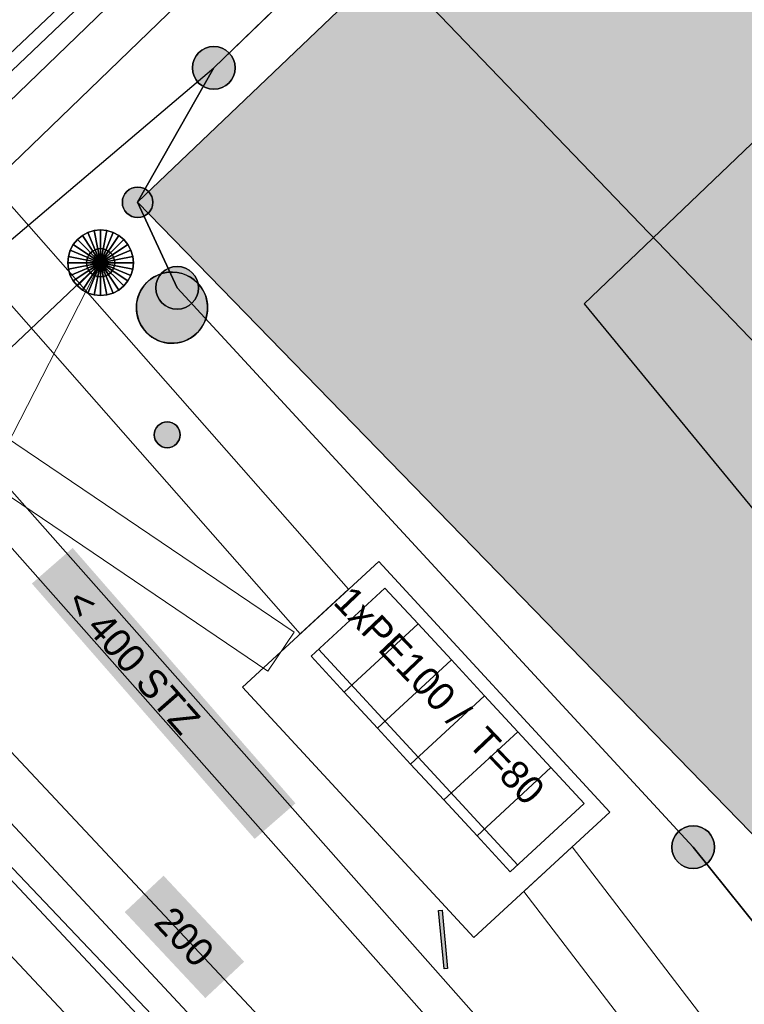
# Model space of a CAD drawing. Header units: metres. Extents: x 2695560 to 2696939, y 1260529 to 1262050.
# Tile 169 of 256: x 2695690.61 to 2695698.31, y 1260961.84 to 1260972.31. Entities that reach past the tile are written whole.
import ezdxf

# ---------------------------------------------------------------- set-up
doc = ezdxf.new("R2010")
doc.units = ezdxf.units.M
doc.linetypes.add('AUSGEZOGEN', pattern=[0])
for name, color, linetype in [('XR$1$AV_Gebäudeflächen (BB)', 7, 'AUSGEZOGEN'), ('XR$1$AV_Grenzpunkte', 7, 'AUSGEZOGEN'), ('XR$1$AV_Linien (BB)', 7, 'AUSGEZOGEN'), ('XR$1$AW_LK_Schachtdeckel', 24, 'AUSGEZOGEN'), ('XR$1$AW_LK_Zwischenpunkt', 24, 'AUSGEZOGEN'), ('XR$1$EW_LK_Knoten', 1, 'AUSGEZOGEN'), ('XR$1$Liegenschaftsgrenzen', 7, 'AUSGEZOGEN'), ('XR$1$PFAV', 255, 'AUSGEZOGEN'), ('XR$1$PFAW', 255, 'AUSGEZOGEN'), ('XR$1$RAEW', 8, 'AUSGEZOGEN'), ('XR$1$RP_Abstandslinie', 7, 'AUSGEZOGEN')]:
    doc.layers.add(name, color=color, linetype=linetype)
for name, color, linetype, lineweight in [('XR$2$ABW-Linie-R-genau', 4, 'AUSGEZOGEN', 18), ('XR$2$ABW-LinieFlaeche-R-genau', 4, 'AUSGEZOGEN', 18), ('XR$2$ABW-Punkt', 6, 'AUSGEZOGEN', 18), ('XR$2$ELE-Flaeche-oberirdisch', 1, 'AUSGEZOGEN', 18), ('XR$2$ELE-LinieAnker_Strebe', 1, 'AUSGEZOGEN', 18), ('XR$2$ELE-LinieFlaeche-genau', 1, 'AUSGEZOGEN', 18), ('XR$2$GAS-Linie-genau', 12, 'AUSGEZOGEN', 18), ('XR$2$KOM-Linie-U-genau', 91, 'AUSGEZOGEN', 18), ('XR$2$KOM-LinieFlaeche-U-genau', 91, 'AUSGEZOGEN', 18), ('XR$2$WAS-Linie-genau', 5, 'AUSGEZOGEN', 18), ('XR$2$WEI-Text', 59, 'AUSGEZOGEN', 18)]:
    doc.layers.add(name, color=color, linetype=linetype, lineweight=lineweight)
doc.styles.add('TXT', font='txt')

# ---------------------------------------------------------------- blocks, each defined once
blk = doc.blocks.new('BAV15')
at = {"layer": 'XR$1$PFAV', "transparency": 33554687}
blk.add_hatch(color=7, dxfattribs=at).paths.add_polyline_path([(0.5, 0), (0.49, 0.101), (0.459, 0.197), (0.41, 0.286), (0.344, 0.362), (0.264, 0.424), (0.174, 0.469), (0.076, 0.494), (-0.025, 0.499), (-0.125, 0.484), (-0.22, 0.449), (-0.306, 0.395), (-0.379, 0.326), (-0.437, 0.243), (-0.477, 0.15), (-0.497, 0.051), (-0.497, -0.051), (-0.477, -0.15), (-0.437, -0.243), (-0.379, -0.326), (-0.306, -0.395), (-0.22, -0.449), (-0.125, -0.484), (-0.025, -0.499), (0.076, -0.494), (0.174, -0.469), (0.264, -0.424), (0.344, -0.362), (0.41, -0.286), (0.459, -0.197), (0.49, -0.101)])
at = {"color": 7, "transparency": 33554687}
for start, end in [(90, 270), (270, 90)]:
    blk.add_arc((0, 0), 0.5, start, end, dxfattribs=at)
at = {"layer": 'XR$1$PFAV', "transparency": 33554687}
blk.add_circle((0, 0), 0.5, dxfattribs=at)
blk = doc.blocks.new('COMPLEXOBJECT_1445')
at = {"layer": 'XR$1$RP_Abstandslinie', "color": 7, "linetype": 'AUSGEZOGEN', "transparency": 33554687}
blk.add_line((5695.64, 10969.48), (5728.98, 10928.9), dxfattribs=at)
blk = doc.blocks.new('BAW2092')
at = {"true_color": 0x000000, "transparency": 33554687}
blk.add_hatch(color=18, dxfattribs=at).paths.add_polyline_path([(-0.03, 0.5), (-0.03, -0.5), (0.03, -0.5), (0.03, 0.5)])
at = {"transparency": 33554687}
blk.add_lwpolyline([(-0.03, 0.5), (0.03, 0.5), (0.03, -0.5), (-0.03, -0.5), (-0.03, 0.5)], close=True, dxfattribs=at)
blk = doc.blocks.new('BAW2088')
at = {"layer": 'XR$1$PFAW', "transparency": 33554687}
blk.add_hatch(color=253, dxfattribs=at).paths.add_polyline_path([(0.51, 0), (0.5, 0.101), (0.47, 0.197), (0.421, 0.286), (0.355, 0.362), (0.275, 0.424), (0.184, 0.469), (0.086, 0.494), (-0.015, 0.499), (-0.115, 0.484), (-0.21, 0.449), (-0.296, 0.395), (-0.369, 0.326), (-0.427, 0.243), (-0.467, 0.15), (-0.487, 0.051), (-0.487, -0.051), (-0.467, -0.15), (-0.427, -0.243), (-0.369, -0.326), (-0.296, -0.395), (-0.21, -0.449), (-0.115, -0.484), (-0.015, -0.499), (0.086, -0.494), (0.184, -0.469), (0.275, -0.424), (0.355, -0.362), (0.421, -0.286), (0.47, -0.197), (0.5, -0.101)])
at = {"transparency": 33554687}
for start, end in [(91.1948, 268.8052), (268.8052, 91.1948)]:
    blk.add_arc((0.01, 0), 0.5, start, end, dxfattribs=at)
at = {"layer": 'XR$1$PFAW', "transparency": 33554687}
blk.add_circle((0.01, 0), 0.5, dxfattribs=at)
blk = doc.blocks.new('BEW957')
at = {"layer": 'XR$1$RAEW', "transparency": 33554687}
blk.add_hatch(color=1, dxfattribs=at).paths.add_polyline_path([(-0.5, 0), (-0.497, -0.051), (-0.49, -0.101), (-0.477, -0.15), (-0.459, -0.197), (-0.437, -0.243), (-0.41, -0.286), (-0.379, -0.326), (-0.344, -0.362), (-0.306, -0.395), (-0.264, -0.424), (-0.22, -0.449), (-0.174, -0.469), (-0.125, -0.484), (-0.076, -0.494), (-0.025, -0.499), (0.025, -0.499), (0.076, -0.494), (0.125, -0.484), (0.174, -0.469), (0.22, -0.449), (0.264, -0.424), (0.306, -0.395), (0.344, -0.362), (0.379, -0.326), (0.41, -0.286), (0.437, -0.243), (0.459, -0.197), (0.477, -0.15), (0.49, -0.101), (0.497, -0.051), (0.5, 0), (0.497, 0.051), (0.49, 0.101), (0.477, 0.15), (0.459, 0.197), (0.437, 0.243), (0.41, 0.286), (0.379, 0.326), (0.344, 0.362), (0.306, 0.395), (0.264, 0.424), (0.22, 0.449), (0.174, 0.469), (0.125, 0.484), (0.076, 0.494), (0.025, 0.499), (-0.025, 0.499), (-0.076, 0.494), (-0.125, 0.484), (-0.174, 0.469), (-0.22, 0.449), (-0.264, 0.424), (-0.306, 0.395), (-0.344, 0.362), (-0.379, 0.326), (-0.41, 0.286), (-0.437, 0.243), (-0.459, 0.197), (-0.477, 0.15), (-0.49, 0.101), (-0.497, 0.051)])
at = {"color": 1, "transparency": 33554687}
for start, end in [(90, 180), (0, 90), (180, 270), (270, 0)]:
    blk.add_arc((0, 0), 0.5, start, end, dxfattribs=at)
at = {"layer": 'XR$1$RAEW', "color": 1, "transparency": 33554687}
blk.add_circle((0, 0), 0.5, dxfattribs=at)
blk = doc.blocks.new('ABW-SCHLAMMSAMMLER_RUND')
at = {"layer": 'XR$2$ABW-Punkt', "linetype": 'AUSGEZOGEN', "lineweight": 13, "transparency": 33554687}
for p, q in [((-70, 75, 2500), (70, 75, 2500)), ((-70, -75, 2500), (70, -75, 2500))]:
    blk.add_line(p, q, dxfattribs=at)
blk.add_polyline3d([(90, 0, 2500), (0, 0, 2500), (-90, 0, 2500)], dxfattribs=at)
at = {"layer": 'XR$2$ABW-Punkt', "linetype": 'AUSGEZOGEN', "lineweight": 25, "transparency": 33554687}
for points in [[(-106, 106, 2500), (0, 0, 2500), (-125, 83, 2500)], [(-106, 106), (0, 0), (-125, 83)], [(-106, 106, 2500), (-106, 106), (-125, 83), (-125, 83, 2500)], [(-83, 125, 2500), (0, 0, 2500), (-106, 106, 2500)], [(-83, 125), (0, 0), (-106, 106)], [(-83, 125, 2500), (-83, 125), (-106, 106), (-106, 106, 2500)], [(-57, 139, 2500), (0, 0, 2500), (-83, 125, 2500)], [(-57, 139), (0, 0), (-83, 125)], [(-57, 139, 2500), (-57, 139), (-83, 125), (-83, 125, 2500)], [(-29, 147, 2500), (0, 0, 2500), (-57, 139, 2500)], [(-29, 147), (0, 0), (-57, 139)], [(-29, 147, 2500), (-29, 147), (-57, 139), (-57, 139, 2500)], [(0, 150, 2500), (0, 0, 2500), (-29, 147, 2500)], [(0, 150), (0, 0), (-29, 147)], [(0, 150, 2500), (0, 150), (-29, 147), (-29, 147, 2500)], [(29, 147, 2500), (0, 0, 2500), (0, 150, 2500)], [(29, 147), (0, 0), (0, 150)], [(29, 147, 2500), (29, 147), (0, 150), (0, 150, 2500)], [(57, 139, 2500), (0, 0, 2500), (29, 147, 2500)], [(57, 139), (0, 0), (29, 147)], [(83, 125, 2500), (0, 0, 2500), (57, 139, 2500)], [(83, 125), (0, 0), (57, 139)], [(106, 106, 2500), (0, 0, 2500), (83, 125, 2500)], [(106, 106), (0, 0), (83, 125)], [(125, 83, 2500), (0, 0, 2500), (106, 106, 2500)], [(125, 83), (0, 0), (106, 106)], [(57, 139, 2500), (57, 139), (29, 147), (29, 147, 2500)], [(83, 125, 2500), (83, 125), (57, 139), (57, 139, 2500)], [(106, 106, 2500), (106, 106), (83, 125), (83, 125, 2500)], [(125, 83, 2500), (125, 83), (106, 106), (106, 106, 2500)], [(-147, 29, 2500), (0, 0, 2500), (-150, 0, 2500)], [(-147, 29), (0, 0), (-150, 0)], [(-147, 29, 2500), (-147, 29), (-150, 0), (-150, 0, 2500)], [(-150, 0, 2500), (0, 0, 2500), (-147, -29, 2500)], [(-150, 0), (0, 0), (-147, -29)], [(-139, 57, 2500), (0, 0, 2500), (-147, 29, 2500)], [(-139, 57), (0, 0), (-147, 29)], [(-139, 57, 2500), (-139, 57), (-147, 29), (-147, 29, 2500)], [(-147, -29, 2500), (0, 0, 2500), (-139, -57, 2500)], [(-147, -29), (0, 0), (-139, -57)], [(-125, 83, 2500), (0, 0, 2500), (-139, 57, 2500)], [(-125, 83), (0, 0), (-139, 57)], [(-125, 83, 2500), (-125, 83), (-139, 57), (-139, 57, 2500)], [(-139, -57, 2500), (0, 0, 2500), (-125, -83, 2500)], [(-139, -57), (0, 0), (-125, -83)], [(-125, -83, 2500), (0, 0, 2500), (-106, -106, 2500)], [(-125, -83), (0, 0), (-106, -106)], [(-106, -106, 2500), (0, 0, 2500), (-83, -125, 2500)], [(-106, -106), (0, 0), (-83, -125)], [(-83, -125, 2500), (0, 0, 2500), (-57, -139, 2500)], [(-83, -125), (0, 0), (-57, -139)], [(-57, -139, 2500), (0, 0, 2500), (-29, -147, 2500)], [(-57, -139), (0, 0), (-29, -147)], [(-29, -147, 2500), (0, 0, 2500), (0, -150, 2500)], [(-29, -147), (0, 0), (0, -150)], [(139, 57, 2500), (0, 0, 2500), (125, 83, 2500)], [(139, 57), (0, 0), (125, 83)], [(147, 29, 2500), (0, 0, 2500), (139, 57, 2500)], [(147, 29), (0, 0), (139, 57)], [(150, 0, 2500), (0, 0, 2500), (147, 29, 2500)], [(150, 0), (0, 0), (147, 29)], [(0, -150, 2500), (0, 0, 2500), (29, -147, 2500)], [(29, -147, 2500), (0, 0, 2500), (57, -139, 2500)], [(57, -139, 2500), (0, 0, 2500), (83, -125, 2500)], [(83, -125, 2500), (0, 0, 2500), (106, -106, 2500)], [(106, -106, 2500), (0, 0, 2500), (125, -83, 2500)], [(125, -83, 2500), (0, 0, 2500), (139, -57, 2500)], [(139, -57, 2500), (0, 0, 2500), (147, -29, 2500)], [(147, -29, 2500), (0, 0, 2500), (150, 0, 2500)], [(0, -150), (0, 0), (29, -147)], [(29, -147), (0, 0), (57, -139)], [(57, -139), (0, 0), (83, -125)], [(83, -125), (0, 0), (106, -106)], [(106, -106), (0, 0), (125, -83)], [(125, -83), (0, 0), (139, -57)], [(139, -57), (0, 0), (147, -29)], [(147, -29), (0, 0), (150, 0)], [(139, 57, 2500), (139, 57), (125, 83), (125, 83, 2500)], [(147, 29, 2500), (147, 29), (139, 57), (139, 57, 2500)], [(150, 0, 2500), (150, 0), (147, 29), (147, 29, 2500)], [(-150, 0, 2500), (-150, 0), (-147, -29), (-147, -29, 2500)], [(-147, -29, 2500), (-147, -29), (-139, -57), (-139, -57, 2500)], [(-139, -57, 2500), (-139, -57), (-125, -83), (-125, -83, 2500)], [(-125, -83, 2500), (-125, -83), (-106, -106), (-106, -106, 2500)], [(106, -106, 2500), (106, -106), (125, -83), (125, -83, 2500)], [(125, -83, 2500), (125, -83), (139, -57), (139, -57, 2500)], [(139, -57, 2500), (139, -57), (147, -29), (147, -29, 2500)], [(147, -29, 2500), (147, -29), (150, 0), (150, 0, 2500)], [(-106, -106, 2500), (-106, -106), (-83, -125), (-83, -125, 2500)], [(-83, -125, 2500), (-83, -125), (-57, -139), (-57, -139, 2500)], [(-57, -139, 2500), (-57, -139), (-29, -147), (-29, -147, 2500)], [(-29, -147, 2500), (-29, -147), (0, -150), (0, -150, 2500)], [(0, -150, 2500), (0, -150), (29, -147), (29, -147, 2500)], [(29, -147, 2500), (29, -147), (57, -139), (57, -139, 2500)], [(57, -139, 2500), (57, -139), (83, -125), (83, -125, 2500)], [(83, -125, 2500), (83, -125), (106, -106), (106, -106, 2500)]]:
    blk.add_3dface(points, dxfattribs=at)
blk = doc.blocks.new('ABW-DECKEL')
at = {"layer": 'XR$2$ABW-Punkt', "linetype": 'AUSGEZOGEN', "lineweight": 25, "transparency": 33554687}
for points in [[(-134, 323, 2500), (0, 0, 2500), (-194, 291, 2500)], [(-134, 323), (0, 0), (-194, 291)], [(-134, 323, 2500), (-134, 323), (-194, 291), (-194, 291, 2500)], [(-68, 343, 2500), (0, 0, 2500), (-134, 323, 2500)], [(-68, 343), (0, 0), (-134, 323)], [(-68, 343, 2500), (-68, 343), (-134, 323), (-134, 323, 2500)], [(0, 350, 2500), (0, 0, 2500), (-68, 343, 2500)], [(0, 350), (0, 0), (-68, 343)], [(0, 350, 2500), (0, 350), (-68, 343), (-68, 343, 2500)], [(68, 343, 2500), (0, 0, 2500), (0, 350, 2500)], [(68, 343), (0, 0), (0, 350)], [(68, 343, 2500), (68, 343), (0, 350), (0, 350, 2500)], [(134, 323, 2500), (0, 0, 2500), (68, 343, 2500)], [(134, 323), (0, 0), (68, 343)], [(194, 291, 2500), (0, 0, 2500), (134, 323, 2500)], [(194, 291), (0, 0), (134, 323)], [(134, 323, 2500), (134, 323), (68, 343), (68, 343, 2500)], [(194, 291, 2500), (194, 291), (134, 323), (134, 323, 2500)], [(-247, 247, 2500), (0, 0, 2500), (-291, 194, 2500)], [(-247, 247), (0, 0), (-291, 194)], [(-247, 247, 2500), (-247, 247), (-291, 194), (-291, 194, 2500)], [(-194, 291, 2500), (0, 0, 2500), (-247, 247, 2500)], [(-194, 291), (0, 0), (-247, 247)], [(-194, 291, 2500), (-194, 291), (-247, 247), (-247, 247, 2500)], [(247, 247, 2500), (0, 0, 2500), (194, 291, 2500)], [(247, 247), (0, 0), (194, 291)], [(291, 194, 2500), (0, 0, 2500), (247, 247, 2500)], [(291, 194), (0, 0), (247, 247)], [(247, 247, 2500), (247, 247), (194, 291), (194, 291, 2500)], [(291, 194, 2500), (291, 194), (247, 247), (247, 247, 2500)], [(-323, 134, 2500), (0, 0, 2500), (-343, 68, 2500)], [(-323, 134), (0, 0), (-343, 68)], [(-323, 134, 2500), (-323, 134), (-343, 68), (-343, 68, 2500)], [(-291, 194, 2500), (0, 0, 2500), (-323, 134, 2500)], [(-291, 194), (0, 0), (-323, 134)], [(-291, 194, 2500), (-291, 194), (-323, 134), (-323, 134, 2500)], [(323, 134, 2500), (0, 0, 2500), (291, 194, 2500)], [(323, 134), (0, 0), (291, 194)], [(343, 68, 2500), (0, 0, 2500), (323, 134, 2500)], [(343, 68), (0, 0), (323, 134)], [(323, 134, 2500), (323, 134), (291, 194), (291, 194, 2500)], [(343, 68, 2500), (343, 68), (323, 134), (323, 134, 2500)], [(-343, 68, 2500), (0, 0, 2500), (-350, 0, 2500)], [(-343, 68), (0, 0), (-350, 0)], [(-343, 68, 2500), (-343, 68), (-350, 0), (-350, 0, 2500)], [(-350, 0, 2500), (0, 0, 2500), (-343, -68, 2500)], [(-350, 0), (0, 0), (-343, -68)], [(-343, -68, 2500), (0, 0, 2500), (-323, -134, 2500)], [(-343, -68), (0, 0), (-323, -134)], [(-323, -134, 2500), (0, 0, 2500), (-291, -194, 2500)], [(-323, -134), (0, 0), (-291, -194)], [(-291, -194, 2500), (0, 0, 2500), (-247, -247, 2500)], [(-291, -194), (0, 0), (-247, -247)], [(-247, -247, 2500), (0, 0, 2500), (-194, -291, 2500)], [(-247, -247), (0, 0), (-194, -291)], [(-194, -291, 2500), (0, 0, 2500), (-134, -323, 2500)], [(-194, -291), (0, 0), (-134, -323)], [(-134, -323, 2500), (0, 0, 2500), (-68, -343, 2500)], [(-134, -323), (0, 0), (-68, -343)], [(-68, -343, 2500), (0, 0, 2500), (0, -350, 2500)], [(-68, -343), (0, 0), (0, -350)], [(350, 0, 2500), (0, 0, 2500), (343, 68, 2500)], [(350, 0), (0, 0), (343, 68)], [(0, -350, 2500), (0, 0, 2500), (68, -343, 2500)], [(68, -343, 2500), (0, 0, 2500), (134, -323, 2500)], [(134, -323, 2500), (0, 0, 2500), (194, -291, 2500)], [(194, -291, 2500), (0, 0, 2500), (247, -247, 2500)], [(247, -247, 2500), (0, 0, 2500), (291, -194, 2500)], [(291, -194, 2500), (0, 0, 2500), (323, -134, 2500)], [(323, -134, 2500), (0, 0, 2500), (343, -68, 2500)], [(343, -68, 2500), (0, 0, 2500), (350, 0, 2500)], [(0, -350), (0, 0), (68, -343)], [(68, -343), (0, 0), (134, -323)], [(134, -323), (0, 0), (194, -291)], [(194, -291), (0, 0), (247, -247)], [(247, -247), (0, 0), (291, -194)], [(291, -194), (0, 0), (323, -134)], [(323, -134), (0, 0), (343, -68)], [(343, -68), (0, 0), (350, 0)], [(350, 0, 2500), (350, 0), (343, 68), (343, 68, 2500)], [(-350, 0, 2500), (-350, 0), (-343, -68), (-343, -68, 2500)], [(-343, -68, 2500), (-343, -68), (-323, -134), (-323, -134, 2500)], [(323, -134, 2500), (323, -134), (343, -68), (343, -68, 2500)], [(343, -68, 2500), (343, -68), (350, 0), (350, 0, 2500)], [(-323, -134, 2500), (-323, -134), (-291, -194), (-291, -194, 2500)], [(-291, -194, 2500), (-291, -194), (-247, -247), (-247, -247, 2500)], [(247, -247, 2500), (247, -247), (291, -194), (291, -194, 2500)], [(291, -194, 2500), (291, -194), (323, -134), (323, -134, 2500)], [(-247, -247, 2500), (-247, -247), (-194, -291), (-194, -291, 2500)], [(-194, -291, 2500), (-194, -291), (-134, -323), (-134, -323, 2500)], [(134, -323, 2500), (134, -323), (194, -291), (194, -291, 2500)], [(194, -291, 2500), (194, -291), (247, -247), (247, -247, 2500)], [(-134, -323, 2500), (-134, -323), (-68, -343), (-68, -343, 2500)], [(-68, -343, 2500), (-68, -343), (0, -350), (0, -350, 2500)], [(0, -350, 2500), (0, -350), (68, -343), (68, -343, 2500)], [(68, -343, 2500), (68, -343), (134, -323), (134, -323, 2500)]]:
    blk.add_3dface(points, dxfattribs=at)

msp = doc.modelspace()

# ---------------------------------------------------------------- hatches: boundary and pattern name
at = {"transparency": 33554687}
for points in [[(2695691.169, 1260966.693), (2695690.735, 1260966.314), (2695693.105, 1260963.597), (2695693.539, 1260963.976)], [(2695692.136, 1260963.206), (2695691.723, 1260962.819), (2695692.58, 1260961.904), (2695692.993, 1260962.291)]]:
    msp.add_hatch(color=7, dxfattribs=at).paths.add_polyline_path(points)
at = {"layer": 'XR$1$AV_Gebäudeflächen (BB)', "true_color": 0xd2d2d2, "transparency": 33554687}
msp.add_hatch(color=254, dxfattribs=at).paths.add_polyline_path([(2695706.864, 1260970.001), (2695699.412, 1260977.582), (2695691.86, 1260970.37), (2695699.273, 1260962.752), (2695702.544, 1260965.876), (2695703.753, 1260964.611), (2695707.089, 1260967.797), (2695706.64, 1260968.267), (2695707.635, 1260969.217)])

# ---------------------------------------------------------------- linework, layer by layer
at = {"layer": 'XR$1$AV_Linien (BB)', "color": 7, "linetype": 'AUSGEZOGEN', "transparency": 33554687}
for q in [(2695699.412, 1260977.582), (2695692.67, 1260971.8)]:
    msp.add_line((2695691.86, 1260970.37), q, dxfattribs=at)
for points in [[(2695692.67, 1260971.8), (2695699.04, 1260977.96), (2695707.64, 1260986.2), (2695709.495, 1260987.995)], [(2695706.864, 1260970.001), (2695707.635, 1260969.217), (2695706.64, 1260968.267), (2695707.089, 1260967.797), (2695703.753, 1260964.611), (2695702.544, 1260965.876), (2695699.273, 1260962.752), (2695691.86, 1260970.37)], [(2695706.803, 1260952.261), (2695697.77, 1260963.51), (2695692.28, 1260969.46), (2695691.86, 1260970.37)]]:
    msp.add_lwpolyline(points, dxfattribs=at)
at = {"layer": 'XR$1$Liegenschaftsgrenzen', "color": 7, "linetype": 'AUSGEZOGEN', "transparency": 33554687}
msp.add_line((2695692.67, 1260971.8), (2695699.04, 1260977.96), dxfattribs=at)
for points in [[(2695686.227, 1260966.216), (2695687.21, 1260967.17), (2695692.67, 1260971.8)], [(2695692.67, 1260971.8), (2695691.86, 1260970.37), (2695692.28, 1260969.46), (2695697.77, 1260963.51), (2695714.36, 1260942.85)]]:
    msp.add_lwpolyline(points, dxfattribs=at)
at = {"layer": 'XR$1$RP_Abstandslinie', "color": 7, "linetype": 'AUSGEZOGEN', "transparency": 33554687}
msp.add_line((2695722.618, 1260994.181), (2695696.61, 1260969.29), dxfattribs=at)
at = {"layer": 'XR$2$ABW-Linie-R-genau', "linetype": 'AUSGEZOGEN', "transparency": 33554687}
for p, q in [((2695746.288, 1261025.007), (2695688.444, 1260969.786)), ((2695687.211, 1260965.701), (2695691.466, 1260969.727)), ((2695691.466, 1260969.727), (2695690.211, 1260967.277))]:
    msp.add_line(p, q, dxfattribs=at)
at = {"layer": 'XR$2$ABW-LinieFlaeche-R-genau', "linetype": 'AUSGEZOGEN', "transparency": 33554687}
msp.add_lwpolyline([(2695698.013, 1260958.222), (2695688.508, 1260968.964), (2695688.808, 1260969.23), (2695698.313, 1260958.488), (2695698.013, 1260958.222)], close=True, dxfattribs=at)
at = {"layer": 'XR$2$ELE-Flaeche-oberirdisch', "transparency": 33554687}
for points in [[(2695688.613, 1260971.565), (2695689.354, 1260970.592), (2695693.59, 1260965.778), (2695694.104, 1260966.253), (2695689.896, 1260971.036), (2695689.169, 1260971.989), (2695688.613, 1260971.565)], [(2695692.977, 1260965.213), (2695695.437, 1260962.547), (2695696.884, 1260963.883), (2695694.424, 1260966.548), (2695692.977, 1260965.213)], [(2695735.971, 1260916.114), (2695730.174, 1260922.567), (2695721.698, 1260932.939), (2695706.559, 1260951.146), (2695701.163, 1260957.4), (2695696.484, 1260963.514), (2695695.968, 1260963.037), (2695700.619, 1260956.958), (2695706.025, 1260950.694), (2695721.158, 1260932.493), (2695729.642, 1260922.111), (2695735.45, 1260915.646), (2695735.971, 1260916.114)]]:
    msp.add_lwpolyline(points, close=True, dxfattribs=at)
at = {"layer": 'XR$2$ELE-LinieAnker_Strebe', "transparency": 33554687}
msp.add_line((2695693.783, 1260965.616), (2695695.904, 1260963.319), dxfattribs=at)
for points in [[(2695693.705, 1260965.54), (2695694.491, 1260966.266), (2695694.844, 1260965.884), (2695694.058, 1260965.158), (2695693.705, 1260965.54)], [(2695694.058, 1260965.158), (2695694.844, 1260965.884), (2695695.197, 1260965.502), (2695694.411, 1260964.776), (2695694.058, 1260965.158)], [(2695694.411, 1260964.776), (2695695.197, 1260965.502), (2695695.55, 1260965.12), (2695694.764, 1260964.394), (2695694.411, 1260964.776)], [(2695694.764, 1260964.394), (2695695.55, 1260965.12), (2695695.903, 1260964.738), (2695695.117, 1260964.012), (2695694.764, 1260964.394)], [(2695695.117, 1260964.012), (2695695.903, 1260964.738), (2695696.256, 1260964.356), (2695695.47, 1260963.63), (2695695.117, 1260964.012)], [(2695695.47, 1260963.63), (2695696.256, 1260964.356), (2695696.609, 1260963.974), (2695695.823, 1260963.248), (2695695.47, 1260963.63)]]:
    msp.add_lwpolyline(points, close=True, dxfattribs=at)
at = {"layer": 'XR$2$ELE-LinieFlaeche-genau', "linetype": 'AUSGEZOGEN', "transparency": 33554687}
for points in [[(2695689.968, 1260970.936), (2695696.486, 1260977.231), (2695696.834, 1260976.871), (2695690.316, 1260970.576), (2695689.968, 1260970.936)], [(2695693.245, 1260965.382), (2695688.875, 1260968.339), (2695688.738, 1260968.424), (2695688.599, 1260968.495), (2695688.456, 1260968.556), (2695688.307, 1260968.604), (2695688.155, 1260968.641), (2695688, 1260968.666), (2695687.845, 1260968.678), (2695687.679, 1260968.678), (2695687.679, 1260969.178), (2695687.865, 1260969.178), (2695688.06, 1260969.162), (2695688.253, 1260969.131), (2695688.443, 1260969.086), (2695688.63, 1260969.024), (2695688.811, 1260968.949), (2695688.984, 1260968.86), (2695689.147, 1260968.759), (2695693.525, 1260965.796), (2695693.245, 1260965.382)]]:
    msp.add_lwpolyline(points, close=True, dxfattribs=at)
at = {"layer": 'XR$2$GAS-Linie-genau', "linetype": 'AUSGEZOGEN', "transparency": 33554687}
for points in [[(2695686.735, 1260968.272), (2695688.27, 1260968.223), (2695690.029, 1260969.562), (2695690.428, 1260971.881), (2695698.585, 1260979.599)], [(2695715.699, 1260933.666), (2695695.557, 1260958.35), (2695688.632, 1260965.783)]]:
    msp.add_lwpolyline(points, dxfattribs=at)
at = {"layer": 'XR$2$KOM-Linie-U-genau', "linetype": 'AUSGEZOGEN', "transparency": 33554687}
for p, q in [((2695694.535, 1260972.925), (2695697.299, 1260970.045)), ((2695697.299, 1260970.045), (2695700.068, 1260967.159))]:
    msp.add_line(p, q, dxfattribs=at)
msp.add_lwpolyline([(2695686.709, 1260967.303), (2695695.428, 1260958.125), (2695698.098, 1260954.868)], dxfattribs=at)
at = {"layer": 'XR$2$KOM-LinieFlaeche-U-genau', "linetype": 'AUSGEZOGEN', "transparency": 33554687}
msp.add_lwpolyline([(2695690.054, 1260972.369), (2695689.64, 1260971.308), (2695689.34, 1260970.209), (2695689.156, 1260969.086), (2695689.09, 1260967.944), (2695689.098, 1260967.482), (2695689.144, 1260966.814), (2695689.316, 1260965.686), (2695689.605, 1260964.587), (2695689.918, 1260963.792), (2695694.098, 1260959.332), (2695693.696, 1260958.956), (2695693.696, 1260958.956), (2695689.444, 1260963.492), (2695689.081, 1260964.415), (2695688.776, 1260965.574), (2695688.596, 1260966.754), (2695688.548, 1260967.458), (2695688.54, 1260967.956), (2695688.608, 1260969.146), (2695688.802, 1260970.327), (2695689.118, 1260971.48), (2695689.552, 1260972.595)], dxfattribs=at)
at = {"layer": 'XR$2$WAS-Linie-genau', "linetype": 'AUSGEZOGEN', "transparency": 33554687}
msp.add_lwpolyline([(2695710.438, 1260941.087), (2695695.952, 1260958.722), (2695689.504, 1260965.599)], dxfattribs=at)

# ---------------------------------------------------------------- block references
at = {"layer": 'XR$1$AV_Grenzpunkte', "color": 7, "linetype": 'AUSGEZOGEN', "lineweight": -3, "transparency": 33554687}
for p, xscale, yscale in [((2695692.67, 1260971.8), 0.4549999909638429, 0.4549999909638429), ((2695691.86, 1260970.37), 0.3249999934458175, 0.3249999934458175), ((2695692.28, 1260969.46), 0.4549999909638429, 0.4549999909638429), ((2695697.77, 1260963.51), 0.4549999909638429, 0.4549999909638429)]:
    msp.add_blockref('BAV15', p, dxfattribs=dict(at, xscale=xscale, yscale=yscale))
at = {"layer": 'XR$1$AW_LK_Schachtdeckel', "color": 24, "linetype": 'AUSGEZOGEN', "lineweight": -3, "transparency": 33554687, "xscale": 0.7578193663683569, "yscale": 0.7578193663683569, "rotation": 127.263497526}
msp.add_blockref('BAW2088', (2695692.23, 1260969.243), dxfattribs=at)
at = {"layer": 'XR$1$AW_LK_Zwischenpunkt', "color": 24, "linetype": 'AUSGEZOGEN', "lineweight": -3, "transparency": 33554687, "xscale": 0.6249999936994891, "yscale": 0.6249999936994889, "rotation": 185.4869799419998}
msp.add_blockref('BAW2092', (2695695.109, 1260962.528), dxfattribs=at)
at = {"layer": 'XR$1$EW_LK_Knoten', "color": 1, "linetype": 'AUSGEZOGEN', "lineweight": -3, "transparency": 33554687, "xscale": 0.2749999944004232, "yscale": 0.2749999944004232}
msp.add_blockref('BEW957', (2695692.175, 1260967.897), dxfattribs=at)
at = {"layer": 'XR$1$RP_Abstandslinie', "color": 7, "linetype": 'AUSGEZOGEN', "lineweight": -3, "transparency": 33554687}
msp.add_blockref('COMPLEXOBJECT_1445', (2690000.97, 1249999.81), dxfattribs=at)
at = {"layer": 'XR$2$ABW-Punkt', "color": 6, "linetype": 'AUSGEZOGEN', "lineweight": 18, "transparency": 33554687, "xscale": 0.001, "yscale": 0.001, "zscale": 0.001, "rotation": 360}
for name in ['ABW-DECKEL', 'ABW-SCHLAMMSAMMLER_RUND']:
    msp.add_blockref(name, (2695691.466, 1260969.727), dxfattribs=at)

# ---------------------------------------------------------------- texts
at = {"layer": 'XR$2$WEI-Text', "transparency": 33554687, "char_height": 0.3, "style": 'TXT'}
for s, insert, width, attachment_point, rotation in [('\\W1.00;1xPE100\\~/\\~\\~T=80', (2695693.925, 1260966.105), 4.34048, 7, 313.6), ('\\W1.00;<\\~400\\~STZ', (2695691.811, 1260965.487), 2.62619, 5, 311.4), ('\\W1.00;200', (2695692.358, 1260962.556), 0.9119, 5, 313.2)]:
    msp.add_mtext(s, dxfattribs=dict(at, insert=insert, width=width, attachment_point=attachment_point, rotation=rotation))

doc.saveas('drawing.dxf')
